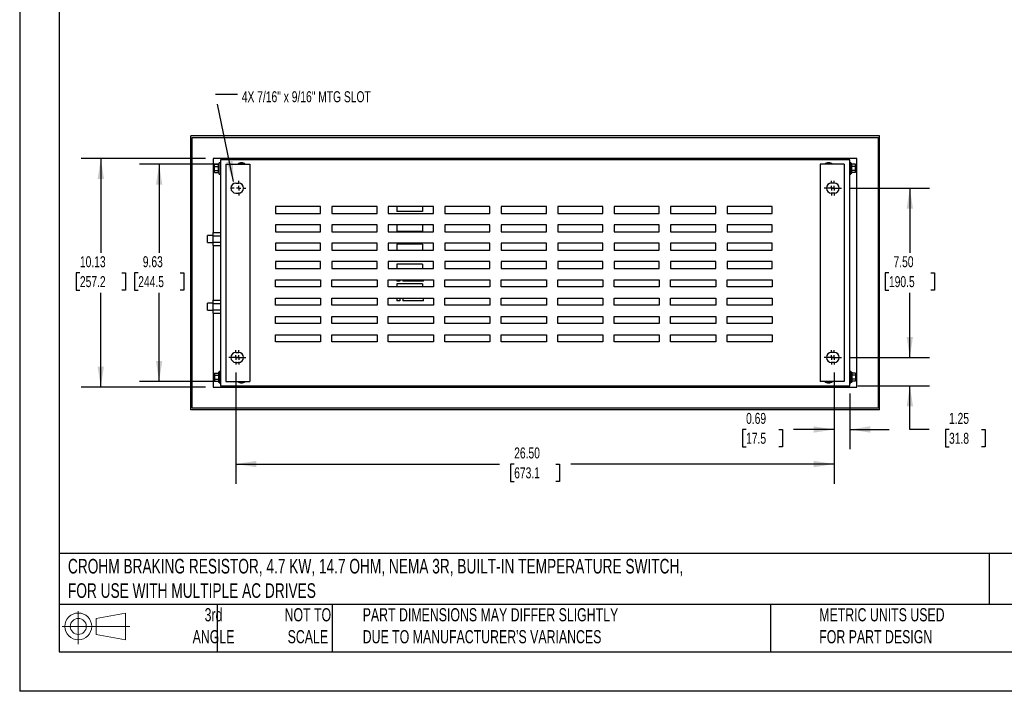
# Model space of a CAD drawing. Header units: inches. Extents: x 0 to 77, y 0 to 59.5.
# Tile 1 of 5: x 0 to 43.6, y 0 to 29.8. Entities that reach past the tile are written whole.
import ezdxf

# ---------------------------------------------------------------- set-up
doc = ezdxf.new("R2010")
doc.units = ezdxf.units.IN
doc.header["$LTSCALE"] = 7
doc.header["$MEASUREMENT"] = 0
doc.linetypes.add('CENTERX2', pattern=[0.8, 0.5, -0.1, 0.1, -0.1])
doc.layers.add('CENTER', color=40, linetype='CENTERX2')
doc.layers.add('SLD-DEFPOINTS', color=7, linetype='Continuous')
doc.layers.add('DIMENSIONS', color=140, linetype='Continuous', lineweight=25)
doc.layers.add('TEXT', color=140, linetype='Continuous', lineweight=25)
doc.styles.add('SLDTEXTSTYLE0', font='TXT', dxfattribs={"width": 0.7})
doc.dimstyles.new('SLDDIMSTYLE0', dxfattribs={"dimtxt": 0.486111, "dimasz": 0.91, "dimexe": 0, "dimexo": 0.0625, "dimgap": 0.121528, "dimtad": 0, "dimtih": 1, "dimtoh": 1, "dimrnd": 1e-09, "dimzin": 4, "dimdsep": 46, "dimtxsty": 'SLDTEXTSTYLE0', "dimsah": 1, "dimcen": 0.09, "dimadec": 0, "dimazin": 1, "dimtfac": 1, "dimtofl": 0, "dimtmove": 0, "dimatfit": 3, "dimfxl": 0, "dimfrac": 2, "dimtolj": 1, "dimtzin": 12, "dimarcsym": 0})
doc.dimstyles.new('SLDDIMSTYLE1', dxfattribs={"dimtxt": 0.486111, "dimasz": 0.91, "dimexe": 0, "dimexo": 0.0625, "dimgap": 0.121528, "dimtad": 0, "dimtih": 1, "dimtoh": 1, "dimrnd": 1e-09, "dimzin": 12, "dimdsep": 46, "dimtxsty": 'SLDTEXTSTYLE0', "dimsah": 1, "dimcen": 0.09, "dimadec": 0, "dimazin": 3, "dimtfac": 1, "dimtofl": 0, "dimtmove": 0, "dimatfit": 3, "dimfxl": 0, "dimfrac": 2, "dimtolj": 1, "dimtzin": 12, "dimarcsym": 0})
doc.dimstyles.new('SLDDIMSTYLE3', dxfattribs={"dimtxt": 0.486111, "dimasz": 0.91, "dimexe": 0, "dimexo": 0.0625, "dimgap": 0.121528, "dimtad": 0, "dimtih": 1, "dimtoh": 1, "dimrnd": 1e-09, "dimzin": 12, "dimdsep": 46, "dimtxsty": 'SLDTEXTSTYLE0', "dimsah": 1, "dimcen": 0.09, "dimadec": 0, "dimazin": 3, "dimtfac": 1, "dimtmove": 0, "dimatfit": 0, "dimfxl": 0, "dimfrac": 2, "dimtolj": 1, "dimtzin": 12, "dimarcsym": 0})
doc.dimstyles.new('SLDDIMSTYLE4', dxfattribs={"dimtxt": 0.18, "dimasz": 0.91, "dimexe": 0, "dimexo": 0.0625, "dimgap": 0, "dimtad": 0, "dimtih": 1, "dimtoh": 1, "dimdec": 0, "dimrnd": 1e-09, "dimzin": 0, "dimdsep": 46, "dimtxsty": 'Standard', "dimsah": 1, "dimcen": 0.09, "dimadec": 0, "dimazin": 0, "dimtfac": 0.91, "dimtdec": 0, "dimtofl": 0, "dimtmove": 0, "dimatfit": 3, "dimfxl": 0, "dimfrac": 2, "dimtolj": 1, "dimtzin": 0, "dimarcsym": 0})
doc.dimstyles.new('SLDDIMSTYLE5', dxfattribs={"dimtxt": 0.486111, "dimasz": 0.91, "dimexe": 0, "dimexo": 0.0625, "dimgap": 0.121528, "dimtad": 0, "dimtih": 1, "dimtoh": 1, "dimrnd": 1e-09, "dimdsep": 46, "dimtxsty": 'SLDTEXTSTYLE0', "dimsah": 1, "dimcen": 0.09, "dimadec": 0, "dimazin": 2, "dimtfac": 1, "dimtmove": 0, "dimatfit": 0, "dimfxl": 0, "dimfrac": 2, "dimtolj": 1, "dimtzin": 12, "dimarcsym": 0})

# ---------------------------------------------------------------- blocks, each defined once
blk = doc.blocks.new('Block11')
at = {"color": 7, "linetype": 'Continuous', "lineweight": 18}
for p, q in [((0.713, 1.464), (0.713, 0)), ((1.51, 1.148), (2.804, 1.387)), ((2.804, 1.387), (2.804, 0.202)), ((1.51, 0.44), (1.51, 1.148)), ((0, 0.794), (2.997, 0.794)), ((1.51, 0.44), (2.804, 0.202))]:
    blk.add_line(p, q, dxfattribs=at)
for radius in [0.593, 0.354]:
    blk.add_circle((0.713, 0.794), radius, dxfattribs=at)
blk = doc.blocks.new('Block12')
at = {"layer": 'SLD-DEFPOINTS'}
blk.add_blockref('Block11', (0, 0), dxfattribs=at)
blk = doc.blocks.new('_D_14')
at = {"layer": 'DIMENSIONS'}
for p, q in [((8.786, 23.351), (5.3, 23.351)), ((6.175, 23.351), (6.175, 19.421)), ((5.25, 18.538), (5.087, 18.538)), ((5.087, 18.538), (5.087, 17.764)), ((7.1, 18.538), (7.263, 18.538)), ((7.263, 18.538), (7.263, 17.764)), ((5.087, 17.764), (5.25, 17.764)), ((6.175, 13.726), (6.175, 17.656)), ((7.263, 17.764), (7.1, 17.764)), ((8.786, 13.726), (5.3, 13.726))]:
    blk.add_line(p, q, dxfattribs=at)
for points in [[(6.175, 23.351), (6.035, 22.441), (6.315, 22.441)], [(6.175, 13.726), (6.315, 14.636), (6.035, 14.636)]]:
    blk.add_solid(points, dxfattribs=at)
at = {"layer": 'DIMENSIONS', "char_height": 0.4861, "attachment_point": 1, "style": 'SLDTEXTSTYLE0'}
for s, insert in [('9.63', (5.452, 19.273)), ('244.5', (5.25, 18.391))]:
    blk.add_mtext(s, dxfattribs=dict(at, insert=insert))
blk = doc.blocks.new('_D_15')
at = {"layer": 'DIMENSIONS'}
for p, q in [((8.224, 23.601), (2.718, 23.601)), ((3.593, 23.601), (3.593, 19.421)), ((2.668, 18.538), (2.505, 18.538)), ((2.505, 18.538), (2.505, 17.764)), ((4.518, 18.538), (4.681, 18.538)), ((4.681, 18.538), (4.681, 17.764)), ((2.505, 17.764), (2.668, 17.764)), ((3.593, 13.476), (3.593, 17.656)), ((4.681, 17.764), (4.518, 17.764)), ((8.224, 13.476), (2.718, 13.476))]:
    blk.add_line(p, q, dxfattribs=at)
for points in [[(3.593, 23.601), (3.453, 22.691), (3.733, 22.691)], [(3.593, 13.476), (3.733, 14.386), (3.453, 14.386)]]:
    blk.add_solid(points, dxfattribs=at)
at = {"layer": 'DIMENSIONS', "char_height": 0.4861, "attachment_point": 1, "style": 'SLDTEXTSTYLE0'}
for s, insert in [('10.13', (2.668, 19.273)), ('257.2', (2.668, 18.391))]:
    blk.add_mtext(s, dxfattribs=dict(at, insert=insert))
blk = doc.blocks.new('_D_16')
at = {"layer": 'DIMENSIONS'}
for p, q in [((36.743, 22.289), (40.294, 22.289)), ((39.419, 22.289), (39.419, 19.421)), ((38.495, 18.538), (38.331, 18.538)), ((38.331, 18.538), (38.331, 17.764)), ((40.344, 18.538), (40.507, 18.538)), ((40.507, 18.538), (40.507, 17.764)), ((38.331, 17.764), (38.495, 17.764)), ((39.419, 14.789), (39.419, 17.656)), ((40.507, 17.764), (40.344, 17.764)), ((36.743, 14.789), (40.294, 14.789))]:
    blk.add_line(p, q, dxfattribs=at)
for points in [[(39.419, 22.289), (39.279, 21.379), (39.559, 21.379)], [(39.419, 14.789), (39.559, 15.699), (39.279, 15.699)]]:
    blk.add_solid(points, dxfattribs=at)
at = {"layer": 'DIMENSIONS', "char_height": 0.4861, "attachment_point": 1, "style": 'SLDTEXTSTYLE0'}
for s, insert in [('7.50', (38.697, 19.273)), ('190.5', (38.495, 18.391))]:
    blk.add_mtext(s, dxfattribs=dict(at, insert=insert))
blk = doc.blocks.new('_D_17')
at = {"layer": 'DIMENSIONS'}
for p, q in [((39.419, 14.789), (39.419, 16.539)), ((36.743, 14.789), (40.294, 14.789)), ((37.111, 13.539), (40.294, 13.539)), ((39.419, 11.598), (39.419, 13.539)), ((40.279, 11.598), (39.419, 11.598)), ((41.154, 11.597), (40.991, 11.597)), ((40.991, 11.597), (40.991, 10.824)), ((42.599, 11.597), (42.762, 11.597)), ((42.762, 11.597), (42.762, 10.824)), ((40.991, 10.824), (41.154, 10.824)), ((42.762, 10.824), (42.599, 10.824))]:
    blk.add_line(p, q, dxfattribs=at)
for points in [[(39.419, 14.789), (39.559, 15.699), (39.279, 15.699)], [(39.419, 13.539), (39.279, 12.629), (39.559, 12.629)]]:
    blk.add_solid(points, dxfattribs=at)
at = {"layer": 'DIMENSIONS', "char_height": 0.4861, "attachment_point": 1, "style": 'SLDTEXTSTYLE0'}
for s, insert in [('1.25', (41.154, 12.333)), ('31.8', (41.154, 11.451))]:
    blk.add_mtext(s, dxfattribs=dict(at, insert=insert))
blk = doc.blocks.new('_D_18')
at = {"layer": 'DIMENSIONS'}
for p, q in [((36.074, 14.12), (36.074, 10.723)), ((36.761, 13.189), (36.761, 10.723)), ((32.168, 11.597), (32.005, 11.597)), ((32.005, 11.597), (32.005, 10.824)), ((33.613, 11.597), (33.776, 11.597)), ((33.776, 11.597), (33.776, 10.824)), ((36.074, 11.598), (34.272, 11.598)), ((36.761, 11.598), (38.511, 11.598)), ((32.005, 10.824), (32.168, 10.824)), ((33.776, 10.824), (33.613, 10.824))]:
    blk.add_line(p, q, dxfattribs=at)
for points in [[(36.074, 11.598), (35.164, 11.738), (35.164, 11.458)], [(36.761, 11.598), (37.671, 11.458), (37.671, 11.738)]]:
    blk.add_solid(points, dxfattribs=at)
at = {"layer": 'DIMENSIONS', "char_height": 0.4861, "attachment_point": 1, "style": 'SLDTEXTSTYLE0'}
for s, insert in [('0.69', (32.168, 12.333)), ('17.5', (32.168, 11.451))]:
    blk.add_mtext(s, dxfattribs=dict(at, insert=insert))
blk = doc.blocks.new('_D_19')
at = {"layer": 'DIMENSIONS'}
for p, q in [((9.574, 14.12), (9.574, 9.193)), ((36.074, 14.12), (36.074, 9.193)), ((9.574, 10.068), (21.241, 10.068)), ((21.899, 10.067), (21.736, 10.067)), ((21.736, 10.067), (21.736, 9.294)), ((23.749, 10.067), (23.912, 10.067)), ((23.912, 10.067), (23.912, 9.294)), ((36.074, 10.068), (24.407, 10.068)), ((21.736, 9.294), (21.899, 9.294)), ((23.912, 9.294), (23.749, 9.294))]:
    blk.add_line(p, q, dxfattribs=at)
for points in [[(9.574, 10.068), (10.484, 9.928), (10.484, 10.208)], [(36.074, 10.068), (35.164, 10.208), (35.164, 9.928)]]:
    blk.add_solid(points, dxfattribs=at)
at = {"layer": 'DIMENSIONS', "char_height": 0.4861, "attachment_point": 1, "style": 'SLDTEXTSTYLE0'}
for s, insert in [('26.50', (21.899, 10.802)), ('673.1', (21.899, 9.92))]:
    blk.add_mtext(s, dxfattribs=dict(at, insert=insert))
blk = doc.blocks.new('SW_CENTERMARKSYMBOL_4')
at = {"layer": 'CENTER', "color": 0}
for p, q in [((-0.2, 0), (-0.31875, 0)), ((0, 0), (-0.1, 0)), ((0, 0.2), (0, 0.31875)), ((0, 0), (0, 0.1)), ((0, 0), (0, -0.1)), ((0, 0), (0.1, 0)), ((0.2, 0), (0.31875, 0)), ((0, -0.2), (0, -0.31875))]:
    blk.add_line(p, q, dxfattribs=at)
blk = doc.blocks.new('SW_CENTERMARKSYMBOL_5')
at = {"layer": 'CENTER', "color": 0}
for p, q in [((-0.2, 0), (-0.31875, 0)), ((0, 0), (-0.1, 0)), ((0, 0.2), (0, 0.31875)), ((0, 0), (0, 0.1)), ((0, 0), (0, -0.1)), ((0, 0), (0.1, 0)), ((0.2, 0), (0.31875, 0)), ((0, -0.2), (0, -0.31875))]:
    blk.add_line(p, q, dxfattribs=at)
blk = doc.blocks.new('SW_CENTERMARKSYMBOL_6')
at = {"layer": 'CENTER', "color": 0}
for p, q in [((-0.2, 0), (-0.31875, 0)), ((0, 0), (-0.1, 0)), ((0, 0.2), (0, 0.31875)), ((0, 0), (0, 0.1)), ((0, 0), (0, -0.1)), ((0, 0), (0.1, 0)), ((0.2, 0), (0.31875, 0)), ((0, -0.2), (0, -0.31875))]:
    blk.add_line(p, q, dxfattribs=at)
blk = doc.blocks.new('SW_CENTERMARKSYMBOL_7')
at = {"layer": 'CENTER', "color": 0}
for p, q in [((-0.2, 0), (-0.31875, 0)), ((0, 0), (-0.1, 0)), ((0, 0.2), (0, 0.31875)), ((0, 0), (0, 0.1)), ((0, 0), (0, -0.1)), ((0, 0), (0.1, 0)), ((0.2, 0), (0.31875, 0)), ((0, -0.2), (0, -0.31875))]:
    blk.add_line(p, q, dxfattribs=at)
blk = doc.blocks.new('SW_CENTERMARKSYMBOL_8')
at = {"layer": 'CENTER', "color": 0}
for p, q in [((-0.2, 0), (-0.31875, 0)), ((0, 0), (-0.1, 0)), ((0, 0.2), (0, 0.31875)), ((0, 0), (0, 0.1)), ((0, 0), (0, -0.1)), ((0, 0), (0.1, 0)), ((0.2, 0), (0.31875, 0)), ((0, -0.2), (0, -0.31875))]:
    blk.add_line(p, q, dxfattribs=at)
blk = doc.blocks.new('SW_CENTERMARKSYMBOL_9')
at = {"layer": 'CENTER', "color": 0}
for p, q in [((-0.2, 0), (-0.31875, 0)), ((0, 0), (-0.1, 0)), ((0, 0.2), (0, 0.31875)), ((0, 0), (0, 0.1)), ((0, 0), (0, -0.1)), ((0, 0), (0.1, 0)), ((0.2, 0), (0.31875, 0)), ((0, -0.2), (0, -0.31875))]:
    blk.add_line(p, q, dxfattribs=at)
blk = doc.blocks.new('SW_CENTERMARKSYMBOL_10')
at = {"layer": 'CENTER', "color": 0}
for p, q in [((-0.2, 0), (-0.31875, 0)), ((0, 0), (-0.1, 0)), ((0, 0.2), (0, 0.31875)), ((0, 0), (0, 0.1)), ((0, 0), (0, -0.1)), ((0, 0), (0.1, 0)), ((0.2, 0), (0.31875, 0)), ((0, -0.2), (0, -0.31875))]:
    blk.add_line(p, q, dxfattribs=at)

msp = doc.modelspace()

# ---------------------------------------------------------------- linework, layer by layer
at = {"color": 7, "linetype": 'Continuous'}
for p in [(0.001, 59.501), (77.001, 0.001)]:
    msp.add_line(p, (0.001, 0.001), dxfattribs=at)
for p, q in [((38.074, 24.601), (7.574, 24.601)), ((7.574, 12.476), (7.574, 24.601)), ((7.636, 24.539), (38.011, 24.539)), ((7.636, 12.539), (7.636, 24.539)), ((38.011, 24.539), (38.011, 12.539)), ((38.074, 12.476), (38.074, 24.601)), ((37.074, 23.601), (8.574, 23.601)), ((8.574, 23.601), (8.574, 20.327)), ((35.261, 23.589), (35.261, 23.539)), ((35.261, 23.589), (36.136, 23.589)), ((36.136, 23.539), (36.136, 23.589)), ((37.074, 13.476), (37.074, 23.601)), ((8.632, 23.344), (8.799, 23.344)), ((8.632, 23.254), (8.632, 23.344)), ((8.632, 23.254), (8.799, 23.254)), ((8.632, 23.073), (8.632, 23.254)), ((8.836, 23.382), (8.799, 23.382)), ((8.799, 22.945), (8.799, 23.382)), ((8.886, 23.414), (8.836, 23.414)), ((8.836, 22.914), (8.836, 23.414)), ((36.761, 23.539), (8.886, 23.539)), ((8.886, 23.539), (8.886, 13.539)), ((9.136, 23.351), (9.136, 13.726)), ((9.136, 23.351), (10.199, 23.351)), ((10.199, 23.351), (10.199, 13.726)), ((36.511, 23.351), (35.448, 23.351)), ((35.448, 23.351), (35.448, 13.726)), ((36.511, 23.351), (36.511, 13.726)), ((36.761, 13.539), (36.761, 23.539)), ((36.811, 23.414), (36.761, 23.414)), ((36.811, 22.914), (36.811, 23.414)), ((36.848, 23.382), (36.811, 23.382)), ((36.848, 22.945), (36.848, 23.382)), ((37.016, 23.344), (36.848, 23.344)), ((37.016, 23.254), (36.848, 23.254)), ((37.016, 23.254), (37.016, 23.344)), ((37.016, 23.073), (37.016, 23.254)), ((8.632, 22.983), (8.632, 23.073)), ((8.632, 23.073), (8.799, 23.073)), ((8.632, 22.983), (8.799, 22.983)), ((8.799, 22.945), (8.836, 22.945)), ((8.836, 22.914), (8.886, 22.914)), ((36.761, 22.914), (36.811, 22.914)), ((36.811, 22.945), (36.848, 22.945)), ((37.016, 23.073), (36.848, 23.073)), ((37.016, 22.983), (36.848, 22.983)), ((37.016, 22.983), (37.016, 23.073)), ((9.574, 22.507), (9.699, 22.507)), ((36.074, 22.507), (35.949, 22.507)), ((9.574, 22.07), (9.699, 22.07)), ((36.074, 22.07), (35.949, 22.07)), ((11.324, 21.476), (11.324, 21.164)), ((13.324, 21.476), (11.324, 21.476)), ((13.324, 21.164), (13.324, 21.476)), ((15.824, 21.476), (13.824, 21.476)), ((13.824, 21.476), (13.824, 21.164)), ((15.824, 21.164), (15.824, 21.476)), ((18.324, 21.476), (16.324, 21.476)), ((16.324, 21.476), (16.324, 21.164)), ((16.698, 21.476), (16.698, 21.252)), ((17.839, 21.476), (17.839, 21.252)), ((18.324, 21.164), (18.324, 21.476)), ((20.824, 21.476), (18.824, 21.476)), ((18.824, 21.476), (18.824, 21.164)), ((20.824, 21.164), (20.824, 21.476)), ((23.324, 21.476), (21.324, 21.476)), ((21.324, 21.476), (21.324, 21.164)), ((23.324, 21.164), (23.324, 21.476)), ((25.824, 21.476), (23.824, 21.476)), ((23.824, 21.476), (23.824, 21.164)), ((25.824, 21.164), (25.824, 21.476)), ((28.324, 21.476), (26.324, 21.476)), ((26.324, 21.476), (26.324, 21.164)), ((28.324, 21.164), (28.324, 21.476)), ((30.824, 21.476), (28.824, 21.476)), ((28.824, 21.476), (28.824, 21.164)), ((30.824, 21.164), (30.824, 21.476)), ((33.324, 21.476), (31.324, 21.476)), ((31.324, 21.476), (31.324, 21.164)), ((33.324, 21.164), (33.324, 21.476)), ((11.324, 21.164), (13.324, 21.164)), ((13.824, 21.164), (15.824, 21.164)), ((16.324, 21.164), (18.324, 21.164)), ((17.839, 21.252), (16.698, 21.252)), ((18.824, 21.164), (20.824, 21.164)), ((21.324, 21.164), (23.324, 21.164)), ((23.824, 21.164), (25.824, 21.164)), ((26.324, 21.164), (28.324, 21.164)), ((28.824, 21.164), (30.824, 21.164)), ((31.324, 21.164), (33.324, 21.164)), ((13.324, 20.664), (11.324, 20.664)), ((11.324, 20.664), (11.324, 20.351)), ((13.324, 20.351), (13.324, 20.664)), ((15.824, 20.664), (13.824, 20.664)), ((13.824, 20.664), (13.824, 20.351)), ((15.824, 20.351), (15.824, 20.664)), ((18.324, 20.664), (16.324, 20.664)), ((16.324, 20.664), (16.324, 20.351)), ((16.698, 20.664), (16.698, 20.372)), ((17.839, 20.664), (17.839, 20.372)), ((18.324, 20.351), (18.324, 20.664)), ((20.824, 20.664), (18.824, 20.664)), ((18.824, 20.664), (18.824, 20.351)), ((20.824, 20.351), (20.824, 20.664)), ((23.324, 20.664), (21.324, 20.664)), ((21.324, 20.664), (21.324, 20.351)), ((23.324, 20.351), (23.324, 20.664)), ((25.824, 20.664), (23.824, 20.664)), ((23.824, 20.664), (23.824, 20.351)), ((25.824, 20.351), (25.824, 20.664)), ((28.324, 20.664), (26.324, 20.664)), ((26.324, 20.664), (26.324, 20.351)), ((28.324, 20.351), (28.324, 20.664)), ((28.824, 20.664), (28.824, 20.351)), ((30.824, 20.664), (28.824, 20.664)), ((30.824, 20.351), (30.824, 20.664)), ((33.324, 20.664), (31.324, 20.664)), ((31.324, 20.664), (31.324, 20.351)), ((33.324, 20.351), (33.324, 20.664)), ((8.574, 20.195), (8.324, 20.195)), ((8.324, 19.882), (8.324, 20.195)), ((8.574, 20.327), (8.886, 20.327)), ((8.574, 20.183), (8.574, 20.327)), ((8.574, 20.183), (8.886, 20.183)), ((8.574, 19.894), (8.574, 20.183)), ((11.324, 20.351), (13.324, 20.351)), ((13.824, 20.351), (15.824, 20.351)), ((16.324, 20.351), (18.324, 20.351)), ((17.839, 20.372), (16.698, 20.372)), ((18.824, 20.351), (20.824, 20.351)), ((21.324, 20.351), (23.324, 20.351)), ((23.824, 20.351), (25.824, 20.351)), ((26.324, 20.351), (28.324, 20.351)), ((28.824, 20.351), (30.824, 20.351)), ((31.324, 20.351), (33.324, 20.351)), ((8.324, 19.882), (8.574, 19.882)), ((8.574, 19.75), (8.574, 19.894)), ((8.574, 19.894), (8.886, 19.894)), ((8.574, 19.75), (8.574, 17.327)), ((8.574, 19.75), (8.886, 19.75)), ((13.324, 19.851), (11.324, 19.851)), ((11.324, 19.851), (11.324, 19.539)), ((13.324, 19.539), (13.324, 19.851)), ((15.824, 19.851), (13.824, 19.851)), ((13.824, 19.851), (13.824, 19.539)), ((15.824, 19.539), (15.824, 19.851)), ((16.324, 19.851), (16.324, 19.539)), ((18.324, 19.851), (16.324, 19.851)), ((17.839, 19.805), (16.698, 19.805)), ((16.698, 19.805), (16.698, 19.539)), ((17.839, 19.805), (17.839, 19.539)), ((18.324, 19.539), (18.324, 19.851)), ((20.824, 19.851), (18.824, 19.851)), ((18.824, 19.851), (18.824, 19.539)), ((20.824, 19.539), (20.824, 19.851)), ((23.324, 19.851), (21.324, 19.851)), ((21.324, 19.851), (21.324, 19.539)), ((23.324, 19.539), (23.324, 19.851)), ((25.824, 19.851), (23.824, 19.851)), ((23.824, 19.851), (23.824, 19.539)), ((25.824, 19.539), (25.824, 19.851)), ((28.324, 19.851), (26.324, 19.851)), ((26.324, 19.851), (26.324, 19.539)), ((28.324, 19.539), (28.324, 19.851)), ((30.824, 19.851), (28.824, 19.851)), ((28.824, 19.851), (28.824, 19.539)), ((30.824, 19.539), (30.824, 19.851)), ((33.324, 19.851), (31.324, 19.851)), ((31.324, 19.851), (31.324, 19.539)), ((33.324, 19.539), (33.324, 19.851)), ((11.324, 19.539), (13.324, 19.539)), ((13.824, 19.539), (15.824, 19.539)), ((16.324, 19.539), (18.324, 19.539)), ((18.824, 19.539), (20.824, 19.539)), ((21.324, 19.539), (23.324, 19.539)), ((23.824, 19.539), (25.824, 19.539)), ((26.324, 19.539), (28.324, 19.539)), ((28.824, 19.539), (30.824, 19.539)), ((31.324, 19.539), (33.324, 19.539)), ((13.324, 19.039), (11.324, 19.039)), ((11.324, 19.039), (11.324, 18.726)), ((13.324, 18.726), (13.324, 19.039)), ((15.824, 19.039), (13.824, 19.039)), ((13.824, 19.039), (13.824, 18.726)), ((15.824, 18.726), (15.824, 19.039)), ((18.324, 19.039), (16.324, 19.039)), ((16.324, 19.039), (16.324, 18.726)), ((17.839, 18.925), (16.698, 18.925)), ((16.698, 18.925), (16.698, 18.726)), ((17.839, 18.925), (17.839, 18.726)), ((18.324, 18.726), (18.324, 19.039)), ((20.824, 19.039), (18.824, 19.039)), ((18.824, 19.039), (18.824, 18.726)), ((20.824, 18.726), (20.824, 19.039)), ((23.324, 19.039), (21.324, 19.039)), ((21.324, 19.039), (21.324, 18.726)), ((23.324, 18.726), (23.324, 19.039)), ((25.824, 19.039), (23.824, 19.039)), ((23.824, 19.039), (23.824, 18.726)), ((25.824, 18.726), (25.824, 19.039)), ((28.324, 19.039), (26.324, 19.039)), ((26.324, 19.039), (26.324, 18.726)), ((28.324, 18.726), (28.324, 19.039)), ((30.824, 19.039), (28.824, 19.039)), ((28.824, 19.039), (28.824, 18.726)), ((30.824, 18.726), (30.824, 19.039)), ((31.324, 19.039), (31.324, 18.726)), ((33.324, 19.039), (31.324, 19.039)), ((33.324, 18.726), (33.324, 19.039)), ((11.324, 18.726), (13.324, 18.726)), ((13.824, 18.726), (15.824, 18.726)), ((16.324, 18.726), (18.324, 18.726)), ((18.824, 18.726), (20.824, 18.726)), ((21.324, 18.726), (23.324, 18.726)), ((23.824, 18.726), (25.824, 18.726)), ((26.324, 18.726), (28.324, 18.726)), ((28.824, 18.726), (30.824, 18.726)), ((31.324, 18.726), (33.324, 18.726)), ((11.324, 18.226), (13.324, 18.226)), ((11.324, 17.914), (11.324, 18.226)), ((13.324, 17.914), (11.324, 17.914)), ((13.324, 18.226), (13.324, 17.914)), ((13.824, 18.226), (15.824, 18.226)), ((13.824, 17.914), (13.824, 18.226)), ((15.824, 17.914), (13.824, 17.914)), ((15.824, 18.226), (15.824, 17.914)), ((16.324, 18.226), (18.324, 18.226)), ((16.324, 17.914), (16.324, 18.226)), ((18.324, 17.914), (16.324, 17.914)), ((16.698, 18.226), (16.698, 18.17)), ((16.839, 18.17), (16.698, 18.17)), ((17.839, 18.045), (16.698, 18.045)), ((16.698, 18.045), (16.698, 17.914)), ((16.839, 18.226), (16.839, 18.17)), ((16.969, 18.226), (16.969, 18.17)), ((17.886, 18.17), (16.969, 18.17)), ((17.839, 18.045), (17.839, 17.914)), ((17.886, 18.17), (17.886, 18.226)), ((18.324, 18.226), (18.324, 17.914)), ((18.824, 18.226), (20.824, 18.226)), ((18.824, 17.914), (18.824, 18.226)), ((20.824, 17.914), (18.824, 17.914)), ((20.824, 18.226), (20.824, 17.914)), ((21.324, 18.226), (23.324, 18.226)), ((21.324, 17.914), (21.324, 18.226)), ((23.324, 17.914), (21.324, 17.914)), ((23.324, 18.226), (23.324, 17.914)), ((23.824, 18.226), (25.824, 18.226)), ((23.824, 17.914), (23.824, 18.226)), ((25.824, 17.914), (23.824, 17.914)), ((25.824, 18.226), (25.824, 17.914)), ((26.324, 18.226), (28.324, 18.226)), ((26.324, 17.914), (26.324, 18.226)), ((28.324, 17.914), (26.324, 17.914)), ((28.324, 18.226), (28.324, 17.914)), ((28.824, 18.226), (30.824, 18.226)), ((28.824, 17.914), (28.824, 18.226)), ((30.824, 17.914), (28.824, 17.914)), ((30.824, 18.226), (30.824, 17.914)), ((31.324, 18.226), (33.324, 18.226)), ((31.324, 17.914), (31.324, 18.226)), ((33.324, 17.914), (31.324, 17.914)), ((33.324, 18.226), (33.324, 17.914)), ((8.574, 17.195), (8.324, 17.195)), ((8.324, 16.882), (8.324, 17.195)), ((8.574, 17.327), (8.886, 17.327)), ((8.574, 17.183), (8.574, 17.327)), ((8.574, 17.183), (8.886, 17.183)), ((8.574, 16.894), (8.574, 17.183)), ((11.324, 17.414), (13.324, 17.414)), ((11.324, 17.101), (11.324, 17.414)), ((13.324, 17.101), (11.324, 17.101)), ((13.324, 17.414), (13.324, 17.101)), ((13.824, 17.414), (15.824, 17.414)), ((13.824, 17.101), (13.824, 17.414)), ((15.824, 17.101), (13.824, 17.101)), ((15.824, 17.414), (15.824, 17.101)), ((16.324, 17.101), (16.324, 17.414)), ((16.324, 17.414), (18.324, 17.414)), ((18.324, 17.101), (16.324, 17.101)), ((16.698, 17.414), (16.698, 17.29)), ((16.839, 17.29), (16.698, 17.29)), ((16.839, 17.414), (16.839, 17.29)), ((16.969, 17.414), (16.969, 17.29)), ((17.886, 17.29), (16.969, 17.29)), ((17.886, 17.29), (17.886, 17.414)), ((18.324, 17.414), (18.324, 17.101)), ((18.824, 17.414), (20.824, 17.414)), ((18.824, 17.101), (18.824, 17.414)), ((20.824, 17.101), (18.824, 17.101)), ((20.824, 17.414), (20.824, 17.101)), ((21.324, 17.414), (23.324, 17.414)), ((21.324, 17.101), (21.324, 17.414)), ((23.324, 17.101), (21.324, 17.101)), ((23.324, 17.414), (23.324, 17.101)), ((23.824, 17.414), (25.824, 17.414)), ((23.824, 17.101), (23.824, 17.414)), ((25.824, 17.101), (23.824, 17.101)), ((25.824, 17.414), (25.824, 17.101)), ((26.324, 17.414), (28.324, 17.414)), ((26.324, 17.101), (26.324, 17.414)), ((28.324, 17.101), (26.324, 17.101)), ((28.324, 17.414), (28.324, 17.101)), ((28.824, 17.414), (30.824, 17.414)), ((28.824, 17.101), (28.824, 17.414)), ((30.824, 17.101), (28.824, 17.101)), ((30.824, 17.414), (30.824, 17.101)), ((31.324, 17.414), (33.324, 17.414)), ((31.324, 17.101), (31.324, 17.414)), ((33.324, 17.101), (31.324, 17.101)), ((33.324, 17.414), (33.324, 17.101)), ((8.324, 16.882), (8.574, 16.882)), ((8.574, 16.75), (8.574, 16.894)), ((8.574, 16.894), (8.886, 16.894)), ((8.574, 16.75), (8.574, 13.476)), ((8.574, 16.75), (8.886, 16.75)), ((11.324, 16.601), (13.324, 16.601)), ((11.324, 16.289), (11.324, 16.601)), ((13.324, 16.601), (13.324, 16.289)), ((13.824, 16.601), (15.824, 16.601)), ((13.824, 16.289), (13.824, 16.601)), ((15.824, 16.601), (15.824, 16.289)), ((16.324, 16.601), (18.324, 16.601)), ((16.324, 16.289), (16.324, 16.601)), ((18.324, 16.601), (18.324, 16.289)), ((18.824, 16.601), (20.824, 16.601)), ((18.824, 16.289), (18.824, 16.601)), ((20.824, 16.601), (20.824, 16.289)), ((21.324, 16.601), (23.324, 16.601)), ((21.324, 16.289), (21.324, 16.601)), ((23.324, 16.601), (23.324, 16.289)), ((23.824, 16.601), (25.824, 16.601)), ((23.824, 16.289), (23.824, 16.601)), ((25.824, 16.601), (25.824, 16.289)), ((26.324, 16.601), (28.324, 16.601)), ((26.324, 16.289), (26.324, 16.601)), ((28.324, 16.601), (28.324, 16.289)), ((28.824, 16.601), (30.824, 16.601)), ((28.824, 16.289), (28.824, 16.601)), ((30.824, 16.601), (30.824, 16.289)), ((31.324, 16.601), (33.324, 16.601)), ((31.324, 16.289), (31.324, 16.601)), ((33.324, 16.601), (33.324, 16.289)), ((13.324, 16.289), (11.324, 16.289)), ((15.824, 16.289), (13.824, 16.289)), ((18.324, 16.289), (16.324, 16.289)), ((20.824, 16.289), (18.824, 16.289)), ((23.324, 16.289), (21.324, 16.289)), ((25.824, 16.289), (23.824, 16.289)), ((28.324, 16.289), (26.324, 16.289)), ((30.824, 16.289), (28.824, 16.289)), ((33.324, 16.289), (31.324, 16.289)), ((11.324, 15.789), (13.324, 15.789)), ((11.324, 15.476), (11.324, 15.789)), ((13.324, 15.789), (13.324, 15.476)), ((13.824, 15.789), (15.824, 15.789)), ((13.824, 15.476), (13.824, 15.789)), ((15.824, 15.789), (15.824, 15.476)), ((16.324, 15.789), (18.324, 15.789)), ((16.324, 15.476), (16.324, 15.789)), ((18.324, 15.789), (18.324, 15.476)), ((18.824, 15.789), (20.824, 15.789)), ((18.824, 15.476), (18.824, 15.789)), ((20.824, 15.789), (20.824, 15.476)), ((21.324, 15.789), (23.324, 15.789)), ((21.324, 15.476), (21.324, 15.789)), ((23.324, 15.789), (23.324, 15.476)), ((23.824, 15.789), (25.824, 15.789)), ((23.824, 15.476), (23.824, 15.789)), ((25.824, 15.789), (25.824, 15.476)), ((26.324, 15.789), (28.324, 15.789)), ((26.324, 15.476), (26.324, 15.789)), ((28.324, 15.789), (28.324, 15.476)), ((28.824, 15.789), (30.824, 15.789)), ((28.824, 15.476), (28.824, 15.789)), ((30.824, 15.789), (30.824, 15.476)), ((31.324, 15.789), (33.324, 15.789)), ((31.324, 15.476), (31.324, 15.789)), ((33.324, 15.789), (33.324, 15.476)), ((13.324, 15.476), (11.324, 15.476)), ((15.824, 15.476), (13.824, 15.476)), ((18.324, 15.476), (16.324, 15.476)), ((20.824, 15.476), (18.824, 15.476)), ((23.324, 15.476), (21.324, 15.476)), ((25.824, 15.476), (23.824, 15.476)), ((28.324, 15.476), (26.324, 15.476)), ((30.824, 15.476), (28.824, 15.476)), ((33.324, 15.476), (31.324, 15.476)), ((9.574, 15.007), (9.699, 15.007)), ((36.074, 15.007), (35.949, 15.007)), ((9.574, 14.57), (9.699, 14.57)), ((36.074, 14.57), (35.949, 14.57)), ((8.632, 14.094), (8.799, 14.094)), ((8.632, 14.094), (8.632, 14.004)), ((8.632, 14.004), (8.799, 14.004)), ((8.632, 14.004), (8.632, 13.823)), ((8.836, 14.132), (8.799, 14.132)), ((8.799, 14.132), (8.799, 13.695)), ((8.886, 14.164), (8.836, 14.164)), ((8.836, 14.164), (8.836, 13.664)), ((36.811, 14.164), (36.761, 14.164)), ((36.811, 14.164), (36.811, 13.664)), ((36.848, 14.132), (36.811, 14.132)), ((36.848, 14.132), (36.848, 13.695)), ((37.016, 14.094), (36.848, 14.094)), ((37.016, 14.004), (36.848, 14.004)), ((37.016, 14.094), (37.016, 14.004)), ((37.016, 14.004), (37.016, 13.823)), ((8.632, 13.823), (8.799, 13.823)), ((8.632, 13.823), (8.632, 13.733)), ((8.632, 13.733), (8.799, 13.733)), ((8.799, 13.695), (8.836, 13.695)), ((8.836, 13.664), (8.886, 13.664)), ((8.886, 13.539), (36.761, 13.539)), ((9.136, 13.726), (10.199, 13.726)), ((35.261, 13.539), (35.261, 13.489)), ((36.511, 13.726), (35.448, 13.726)), ((36.136, 13.489), (36.136, 13.539)), ((36.761, 13.664), (36.811, 13.664)), ((36.811, 13.695), (36.848, 13.695)), ((37.016, 13.823), (36.848, 13.823)), ((37.016, 13.733), (36.848, 13.733)), ((37.016, 13.823), (37.016, 13.733)), ((8.574, 13.476), (37.074, 13.476)), ((35.261, 13.489), (36.136, 13.489)), ((38.074, 12.476), (7.574, 12.476)), ((38.011, 12.539), (7.636, 12.539))]:
    msp.add_line(p, q)
for centre, radius, start, end in [((9.824, 23.164), 0.25, 90, 131.4096), ((9.824, 23.164), 0.219, 90, 121.0027), ((9.824, 23.164), 0.25, 48.5904, 90), ((9.824, 23.164), 0.219, 58.9973, 90), ((35.824, 23.164), 0.25, 90, 131.4096), ((35.824, 23.164), 0.219, 90, 121.0027), ((35.824, 23.164), 0.25, 48.5904, 90), ((35.824, 23.164), 0.219, 58.9973, 90), ((9.574, 22.289), 0.219, 90, 270), ((9.699, 22.289), 0.219, 270, 90), ((35.949, 22.289), 0.219, 90, 270), ((36.074, 22.289), 0.219, 270, 90), ((9.574, 14.789), 0.219, 90, 270), ((9.699, 14.789), 0.219, 270, 90), ((35.949, 14.789), 0.219, 90, 270), ((36.074, 14.789), 0.219, 270, 90), ((9.824, 13.914), 0.25, 228.5904, 270), ((9.824, 13.914), 0.219, 238.9973, 270), ((9.824, 13.914), 0.25, 270, 311.4096), ((9.824, 13.914), 0.219, 270, 301.0027), ((35.824, 13.914), 0.25, 228.5904, 270), ((35.824, 13.914), 0.219, 238.9973, 270), ((35.824, 13.914), 0.25, 270, 311.4096), ((35.824, 13.914), 0.219, 270, 301.0027)]:
    msp.add_arc(centre, radius, start, end)
at = {"layer": 'TEXT'}
for p, q in [((1.75, 57.75), (1.75, 1.75)), ((75.25, 6.098), (1.75, 6.098)), ((42.926, 6.098), (42.926, 3.85)), ((75.25, 3.85), (1.75, 3.85)), ((8.75, 3.85), (8.75, 1.75)), ((13.838, 3.85), (13.838, 1.75)), ((33.249, 3.85), (33.249, 1.75)), ((1.75, 1.75), (75.25, 1.75))]:
    msp.add_line(p, q, dxfattribs=at)

# ---------------------------------------------------------------- block references
at = {"layer": 'CENTER'}
for name, p in [('SW_CENTERMARKSYMBOL_10', (9.699, 22.289)), ('SW_CENTERMARKSYMBOL_9', (35.949, 22.289)), ('SW_CENTERMARKSYMBOL_8', (36.074, 22.289)), ('SW_CENTERMARKSYMBOL_4', (9.574, 14.789)), ('SW_CENTERMARKSYMBOL_5', (9.699, 14.789)), ('SW_CENTERMARKSYMBOL_7', (35.949, 14.789)), ('SW_CENTERMARKSYMBOL_6', (36.074, 14.789))]:
    msp.add_blockref(name, p, dxfattribs=at)
at = {"layer": 'SLD-DEFPOINTS'}
msp.add_blockref('Block12', (1.884, 2.082), dxfattribs=at)

# ---------------------------------------------------------------- texts
at = {"layer": 'TEXT', "linetype": 'CENTERX2', "lineweight": 18, "style": 'SLDTEXTSTYLE0'}
for s, insert, char_height, attachment_point in [('4X 7/16" x 9/16" MTG SLOT', (9.837, 26.581), 0.48611, 1), ('CROHM BRAKING RESISTOR, 4.7 KW, 14.7 OHM, NEMA 3R, BUILT-IN TEMPERATURE SWITCH, ^JFOR USE WITH MULTIPLE AC DRIVES', (2.138, 5.867), 0.6475, 1), ('3rd^JANGLE', (8.584, 3.683), 0.5833, 2), ('NOT TO^JSCALE', (12.761, 3.683), 0.58333, 2), ("PART DIMENSIONS MAY DIFFER SLIGHTLY ^JDUE TO MANUFACTURER'S VARIANCES", (15.19, 3.683), 0.58333, 1), ('METRIC UNITS USED ^JFOR PART DESIGN', (35.407, 3.683), 0.58333, 1)]:
    msp.add_mtext(s, dxfattribs=dict(at, insert=insert, char_height=char_height, attachment_point=attachment_point))

# ---------------------------------------------------------------- dimensions: what is measured, and where the dimension line sits
at = {"layer": 'DIMENSIONS'}
for base, p1, p2, dimstyle, picture, middle in [((3.592984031, 23.601032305), (8.573885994, 13.476032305), (8.573885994, 23.601032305), 'SLDDIMSTYLE1', '_D_15', (3.592984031, 18.538532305)), ((6.174893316, 13.726032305), (9.136385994, 23.351032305), (9.136385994, 13.726032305), 'SLDDIMSTYLE1', '_D_14', (6.174893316, 18.538532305)), ((39.419, 14.789), (36.393, 22.289), (36.393, 14.789), 'SLDDIMSTYLE0', '_D_16', (39.419, 18.539)), ((39.419, 14.789), (36.761, 13.539), (36.393, 14.789), 'SLDDIMSTYLE3', '_D_17', (39.419, 11.598))]:
    dim = msp.add_linear_dim(base=base, p1=p1, p2=p2, angle=90, dimstyle=dimstyle, dxfattribs=at)
    dim.commit()
    dim.dimension.update_dxf_attribs({"geometry": picture, "text_midpoint": middle, "dimtype": 160})
for base, p1, p2, dimstyle, picture, middle in [((9.574, 10.068), (36.074, 14.47), (9.574, 14.47), 'SLDDIMSTYLE0', '_D_19', (22.824, 10.068)), ((36.074, 11.598), (36.761, 13.539), (36.074, 14.47), 'SLDDIMSTYLE5', '_D_18', (32.891, 11.598))]:
    dim = msp.add_linear_dim(base=base, p1=p1, p2=p2, dimstyle=dimstyle, dxfattribs=at)
    dim.commit()
    dim.dimension.update_dxf_attribs({"geometry": picture, "text_midpoint": middle, "dimtype": 160})

# ---------------------------------------------------------------- leaders
at = {"layer": 'TEXT', "linetype": 'CENTERX2', "lineweight": 18}
msp.add_leader([(9.472, 22.579), (8.675, 26.454), (9.648, 26.454)], dimstyle='SLDDIMSTYLE4', dxfattribs=at)

doc.saveas('drawing.dxf')
